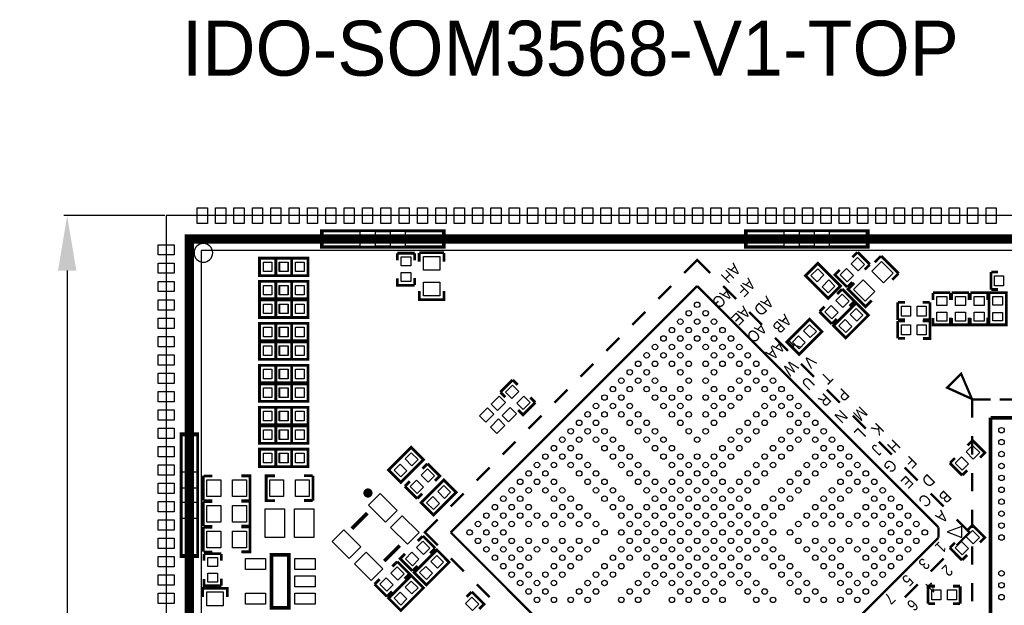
# Model space of a CAD drawing. Extents: x -7 to 161, y -5 to 58.
# Tile 4 of 13: x -7 to 46, y 26 to 58. Entities that reach past the tile are written whole.
import ezdxf

# ---------------------------------------------------------------- set-up
doc = ezdxf.new("R2010")
doc.units = 0
doc.header["$MEASUREMENT"] = 0
doc.layers.get('0').update_dxf_attribs({"linetype": 'CONTINUOUS'})
doc.layers.get('Defpoints').update_dxf_attribs({"linetype": 'CONTINUOUS'})
for name, color, linetype in [('BG_OUTLINE', 6, 'CONTINUOUS'), ('BG_SILKSCREEN_TOP', 7, 'CONTINUOUS'), ('PG_SILKSCREEN_TOP', 7, 'CONTINUOUS'), ('PIN_TOP', 3, 'CONTINUOUS')]:
    doc.layers.add(name, color=color, linetype=linetype)
doc.dimstyles.get("Standard").update_dxf_attribs({"dimtxt": 0.18, "dimasz": 0.18, "dimexe": 0.18, "dimexo": 0.0625, "dimgap": 0.09, "dimtad": 0, "dimtih": 1, "dimtoh": 1, "dimdec": 4, "dimzin": 0, "dimdsep": 46, "dimtxsty": 'STANDARD', "dimcen": 0.09, "dimadec": 0, "dimazin": 0, "dimtfac": 1, "dimtdec": 4, "dimtofl": 0, "dimtmove": 0, "dimatfit": 3, "dimfxl": 1, "dimtolj": 1, "dimtzin": 0, "dimarcsym": 0})

# ---------------------------------------------------------------- blocks, each defined once
blk = doc.blocks.new('*D8')
at = {"color": 0, "linetype": 'Continuous', "lineweight": -2, "transparency": 16777216}
for p, q in [((0.445, 47.244), (-5.065, 47.244)), ((-4.885, 44.244), (-4.885, 24.466)), ((-4.885, 3.508), (-4.885, 23.286)), ((0.445, 0.508), (-5.065, 0.508))]:
    blk.add_line(p, q, dxfattribs=at)
at = {"color": 0, "linetype": 'Continuous', "transparency": 16777216}
for points in [[(-5.385, 44.244), (-4.385, 44.244), (-4.885, 47.244)], [(-5.385, 3.508), (-4.385, 3.508), (-4.885, 0.508)]]:
    blk.add_solid(points, dxfattribs=at)
at = {"layer": 'Defpoints', "color": 0, "linetype": 'Continuous', "transparency": 16777216}
for p in [(0.508, 47.244), (-4.885, 0.508), (0.508, 0.508)]:
    blk.add_point(p, dxfattribs=at)
at = {"color": 0, "linetype": 'Continuous', "transparency": 16777216, "insert": (-4.885, 23.876), "char_height": 1, "attachment_point": 5}
blk.add_mtext('\\A1;46.7mm', dxfattribs=at)

msp = doc.modelspace()

# ---------------------------------------------------------------- linework, layer by layer
at = {"layer": 'BG_OUTLINE'}
msp.add_lwpolyline([(0.508, 0.508), (61.468, 0.508), (61.468, 47.244), (0.508, 47.244), (0.508, 0.508)], dxfattribs=at)
msp.add_lwpolyline([(3.048, 45.212, 1), (2.032, 45.212, 1), (3.048, 45.212)], format="xyb", dxfattribs=at)
at = {"layer": 'BG_SILKSCREEN_TOP', "const_width": 0.508}
msp.add_lwpolyline([(1.778, 1.778), (60.198, 1.778), (60.198, 45.974), (1.778, 45.974), (1.778, 1.778)], dxfattribs=at)
at = {"layer": 'BG_SILKSCREEN_TOP'}
msp.add_lwpolyline([(2.413, 2.413), (59.563, 2.413), (59.563, 45.339), (2.413, 45.339), (2.413, 2.413)], dxfattribs=at)
at = {"layer": 'PG_SILKSCREEN_TOP'}
for points, const_width in [([(8.96899, 46.42409), (15.66901, 46.42409), (15.66901, 45.52391), (8.96899, 45.52391), (8.96899, 46.42409)], 0.15011), ([(32.08299, 46.42409), (38.78301, 46.42409), (38.78301, 45.52391), (32.08299, 45.52391), (32.08299, 46.42409)], 0.15011), ([(14.06398, 45.19803), (13.11402, 45.19803)], 0.15011), ([(13.11554, 44.8089), (13.11554, 45.18406)], 0.15011), ([(14.0655, 44.80916), (14.0655, 45.18431)], 0.15011), ([(14.3063, 45.20209), (14.3063, 44.72711)], 0.15011), ([(14.31112, 45.21708), (15.66088, 45.21708)], 0.15011), ([(15.65631, 44.72711), (15.65631, 45.20209)], 0.15011), ([(37.93109, 44.97603), (38.19627, 45.24121)], 0.15011), ([(38.87673, 44.58056), (38.20516, 45.25213)], 0.15011), ([(39.47566, 45.0342), (39.13962, 44.69841)], 0.15011), ([(39.48963, 45.04131), (40.44391, 44.08703)], 0.15011), ([(7.2771, 43.97502), (5.60197, 43.97502), (5.60197, 44.92498), (7.35203, 44.92498), (7.35203, 43.97502), (7.2771, 43.97502)], 0.15011), ([(6.5659, 44.92498), (8.24103, 44.92498), (8.24103, 43.97502), (6.49097, 43.97502), (6.49097, 44.92498), (6.5659, 44.92498)], 0.15011), ([(28.75686, 44.11421), (29.464, 44.82135), (30.17114, 44.11421)], 0.127), ([(36.55187, 42.7863), (35.36747, 43.97096), (36.03904, 44.64253), (37.27653, 43.40504), (36.60496, 42.73347), (36.55187, 42.7863)], 0.15011), ([(38.60292, 44.30446), (38.8681, 44.56963)], 0.15011), ([(37.63924, 43.34307), (36.96767, 44.01464), (37.23259, 44.27982)], 0.15011), ([(40.09441, 43.74388), (40.4302, 44.07967)], 0.15011), ([(45.47997, 44.16298), (45.47997, 43.21302)], 0.15011), ([(45.86884, 44.1645), (45.49369, 44.1645)], 0.15011), ([(7.2771, 42.70502), (5.60197, 42.70502), (5.60197, 43.65498), (7.35203, 43.65498), (7.35203, 42.70502), (7.2771, 42.70502)], 0.15011), ([(6.5659, 43.65498), (8.24103, 43.65498), (8.24103, 42.70502), (6.49097, 42.70502), (6.49097, 43.65498), (6.5659, 43.65498)], 0.15011), ([(14.06398, 43.44797), (13.11402, 43.44797), (13.11402, 43.82287)], 0.15011), ([(14.0655, 43.4594), (14.0655, 43.83405)], 0.15011), ([(37.64839, 43.34993), (37.91331, 43.61485)], 0.15011), ([(38.02228, 43.57395), (37.68649, 43.23817), (38.64077, 42.28389), (38.97655, 42.61968)], 0.15011), ([(14.31112, 43.1419), (14.31112, 42.66692), (15.66088, 42.66692), (15.66088, 43.1419)], 0.15011), ([(16.02892, 29.972), (29.464, 43.40708)], 0.127), ([(28.04973, 43.40708), (27.34259, 42.70019)], 0.127), ([(29.464, 43.40708), (42.61282, 30.25851)], 0.127), ([(30.87827, 43.40708), (31.58541, 42.70019)], 0.127), ([(37.35781, 43.23867), (37.09289, 42.97375)], 0.15011), ([(37.36696, 43.24553), (38.03853, 42.57396), (37.77361, 42.30878)], 0.15011), ([(43.27398, 43.03903), (42.32402, 43.03903)], 0.15011), ([(42.32554, 42.65016), (42.32554, 43.02506)], 0.15011), ([(43.2755, 42.65016), (43.2755, 43.02506)], 0.15011), ([(44.28998, 43.03903), (43.34002, 43.03903)], 0.15011), ([(43.34154, 42.65016), (43.34154, 43.02506)], 0.15011), ([(44.2915, 42.65016), (44.2915, 43.02506)], 0.15011), ([(45.30598, 43.03903), (44.35602, 43.03903)], 0.15011), ([(44.35754, 42.65016), (44.35754, 43.02506)], 0.15011), ([(45.3075, 42.65016), (45.3075, 43.02506)], 0.15011), ([(45.37202, 41.3639), (45.37202, 43.03903), (46.32198, 43.03903), (46.32198, 41.28897), (45.37202, 41.28897), (45.37202, 41.3639)], 0.15011), ([(45.8691, 43.21454), (45.49394, 43.21454)], 0.15011), ([(7.2771, 41.68902), (5.60197, 41.68902), (5.60197, 42.63898), (7.35203, 42.63898), (7.35203, 41.68902), (7.2771, 41.68902)], 0.15011), ([(6.5659, 42.63898), (8.24103, 42.63898), (8.24103, 41.68902), (6.49097, 41.68902), (6.49097, 42.63898), (6.5659, 42.63898)], 0.15011), ([(38.7477, 41.75887), (37.56304, 40.57447), (36.89147, 41.24604), (38.12896, 42.48353), (38.80053, 41.81196), (38.7477, 41.75887)], 0.15011), ([(40.39997, 42.51198), (40.39997, 41.56202)], 0.15011), ([(40.78884, 42.5135), (40.41394, 42.5135)], 0.15011), ([(42.13885, 42.5135), (41.76395, 42.5135)], 0.15011), ([(42.15003, 42.51198), (42.15003, 41.56202), (41.77513, 41.56202)], 0.15011), ([(26.63546, 41.99306), (25.92857, 41.28592)], 0.127), ([(32.29254, 41.99306), (32.99943, 41.28592)], 0.127), ([(36.12947, 42.00804), (36.80104, 41.33647)], 0.15011), ([(36.40328, 42.28414), (36.1381, 42.01897)], 0.15011), ([(7.2771, 40.41902), (5.60197, 40.41902), (5.60197, 41.36898), (7.35203, 41.36898), (7.35203, 40.41902), (7.2771, 40.41902)], 0.15011), ([(6.5659, 41.36898), (8.24103, 41.36898), (8.24103, 40.41902), (6.49097, 40.41902), (6.49097, 41.36898), (6.5659, 41.36898)], 0.15011), ([(34.4043, 40.41013), (35.58896, 41.59453), (36.26053, 40.92296), (35.02304, 39.68547), (34.35147, 40.35704), (34.4043, 40.41013)], 0.15011), ([(37.07511, 41.61257), (36.80993, 41.34739)], 0.15011), ([(40.39997, 41.49598), (40.39997, 40.54602)], 0.15011), ([(40.78884, 41.56354), (40.41394, 41.56354)], 0.15011), ([(40.78884, 41.4975), (40.41394, 41.4975)], 0.15011), ([(42.13885, 41.4975), (41.76395, 41.4975)], 0.15011), ([(42.15003, 41.49598), (42.15003, 40.54602), (41.77513, 40.54602)], 0.15011), ([(43.27398, 41.28897), (42.32402, 41.28897), (42.32402, 41.66387)], 0.15011), ([(43.2755, 41.30015), (43.2755, 41.67505)], 0.15011), ([(44.28998, 41.28897), (43.34002, 41.28897), (43.34002, 41.66387)], 0.15011), ([(44.2915, 41.30015), (44.2915, 41.67505)], 0.15011), ([(45.30598, 41.28897), (44.35602, 41.28897), (44.35602, 41.66387)], 0.15011), ([(45.3075, 41.30015), (45.3075, 41.67505)], 0.15011), ([(7.2771, 39.40302), (5.60197, 39.40302), (5.60197, 40.35298), (7.35203, 40.35298), (7.35203, 39.40302), (7.2771, 39.40302)], 0.15011), ([(6.5659, 40.35298), (8.24103, 40.35298), (8.24103, 39.40302), (6.49097, 39.40302), (6.49097, 40.35298), (6.5659, 40.35298)], 0.15011), ([(25.22144, 40.57879), (24.5143, 39.87165)], 0.127), ([(33.70656, 40.57879), (34.4137, 39.87165)], 0.127), ([(40.78884, 40.54754), (40.41394, 40.54754)], 0.15011), ([(23.80717, 39.16451), (23.10003, 38.45738)], 0.127), ([(35.12083, 39.16451), (35.82797, 38.45738)], 0.127), ([(7.2771, 38.13302), (5.60197, 38.13302), (5.60197, 39.08298), (7.35203, 39.08298), (7.35203, 38.13302), (7.2771, 38.13302)], 0.15011), ([(6.5659, 39.08298), (8.24103, 39.08298), (8.24103, 38.13302), (6.49097, 38.13302), (6.49097, 39.08298), (6.5659, 39.08298)], 0.15011), ([(44.45559, 37.22065), (43.85158, 38.62654), (43.08958, 37.86454), (44.48658, 37.22954)], 0.127), ([(7.2771, 37.11702), (5.60197, 37.11702), (5.60197, 38.06698), (7.35203, 38.06698), (7.35203, 37.11702), (7.2771, 37.11702)], 0.15011), ([(6.5659, 38.06698), (8.24103, 38.06698), (8.24103, 37.11702), (6.49097, 37.11702), (6.49097, 38.06698), (6.5659, 38.06698)], 0.15011), ([(19.40204, 38.29253), (18.73047, 37.62096)], 0.15011), ([(19.67814, 38.01872), (19.41297, 38.2839)], 0.15011), ([(19.00657, 37.34689), (18.74139, 37.61207)], 0.15011), ([(22.39289, 37.75024), (21.68576, 37.04311)], 0.127), ([(36.53511, 37.75024), (37.24224, 37.04311)], 0.127), ([(20.63953, 37.05504), (19.96796, 36.38347), (19.70278, 36.64839)], 0.15011), ([(20.63267, 37.06419), (20.36775, 37.32911)], 0.15011), ([(45.45559, 37.22065), (44.45559, 37.22065), (44.45559, 36.22065)], 0.127), ([(45.95546, 37.22065), (46.95546, 37.22065)], 0.127), ([(7.2771, 35.84702), (5.60197, 35.84702), (5.60197, 36.79698), (7.35203, 36.79698), (7.35203, 35.84702), (7.2771, 35.84702)], 0.15011), ([(6.5659, 36.79698), (8.24103, 36.79698), (8.24103, 35.84702), (6.49097, 35.84702), (6.49097, 36.79698), (6.5659, 36.79698)], 0.15011), ([(20.97862, 36.33597), (20.27149, 35.62883)], 0.127), ([(37.94938, 36.33597), (38.65651, 35.62883)], 0.127), ([(45.45559, 21.22043), (45.45559, 36.22065)], 0.1999), ([(45.45559, 36.22065), (55.45557, 36.22065)], 0.1999), ([(7.2771, 34.83102), (5.60197, 34.83102), (5.60197, 35.78098), (7.35203, 35.78098), (7.35203, 34.83102), (7.2771, 34.83102)], 0.15011), ([(6.5659, 35.78098), (8.24103, 35.78098), (8.24103, 34.83102), (6.49097, 34.83102), (6.49097, 35.78098), (6.5659, 35.78098)], 0.15011), ([(2.22809, 35.35401), (2.22809, 28.65399), (1.32791, 28.65399), (1.32791, 35.35401), (2.22809, 35.35401)], 0.15011), ([(19.56435, 34.9217), (18.85721, 34.21456)], 0.127), ([(39.36365, 34.9217), (40.07079, 34.21456)], 0.127), ([(44.46981, 34.98367), (44.20489, 34.71875)], 0.15011), ([(44.45559, 34.22066), (44.45559, 35.22066)], 0.127), ([(44.47896, 34.99053), (45.15053, 34.31896), (44.88561, 34.05378)], 0.15011), ([(7.2771, 33.56102), (5.60197, 33.56102), (5.60197, 34.51098), (7.35203, 34.51098), (7.35203, 33.56102), (7.2771, 33.56102)], 0.15011), ([(6.5659, 34.51098), (8.24103, 34.51098), (8.24103, 33.56102), (6.49097, 33.56102), (6.49097, 34.51098), (6.5659, 34.51098)], 0.15011), ([(12.6873, 33.42513), (13.87196, 34.60953), (14.54353, 33.93796), (13.30604, 32.70047), (12.63447, 33.37204), (12.6873, 33.42513)], 0.15011), ([(43.24147, 33.75304), (43.91304, 33.08147)], 0.15011), ([(43.51528, 34.02914), (43.2501, 33.76397)], 0.15011), ([(14.75181, 33.71367), (14.48689, 33.44875)], 0.15011), ([(14.76096, 33.72053), (15.43253, 33.04896), (15.16761, 32.78378)], 0.15011), ([(18.15008, 33.50743), (17.44294, 32.80054)], 0.127), ([(40.77792, 33.50743), (41.48506, 32.80054)], 0.127), ([(44.18711, 33.35757), (43.92193, 33.09239)], 0.15011), ([(44.45559, 32.22066), (44.45559, 33.22066)], 0.127), ([(2.53492, 31.71012), (2.53492, 33.05988)], 0.15011), ([(3.02489, 33.05531), (2.54991, 33.05531)], 0.15011), ([(4.6101, 31.71012), (5.08508, 31.71012), (5.08508, 33.05988), (4.6101, 33.05988)], 0.15011), ([(6.4389, 33.05988), (5.96392, 33.05988), (5.96392, 31.71012), (6.4389, 31.71012)], 0.15011), ([(8.49909, 33.0647), (8.02411, 33.0647)], 0.15011), ([(8.51408, 33.05988), (8.51408, 31.71012)], 0.15011), ([(13.79728, 32.75914), (13.5321, 32.49397)], 0.15011), ([(16.2687, 32.10687), (15.08404, 30.92247), (14.41247, 31.59404), (15.64996, 32.83153), (16.32153, 32.15996), (16.2687, 32.10687)], 0.15011), ([(13.52347, 32.48304), (14.19504, 31.81147)], 0.15011), ([(2.53492, 30.31312), (2.53492, 31.66288)], 0.15011), ([(2.54991, 31.7053), (3.02489, 31.7053)], 0.15011), ([(3.02489, 31.65831), (2.54991, 31.65831)], 0.15011), ([(4.6101, 30.31312), (5.08508, 30.31312), (5.08508, 31.66288), (4.6101, 31.66288)], 0.15011), ([(8.02411, 31.71469), (8.49909, 31.71469)], 0.15011), ([(14.46911, 32.08757), (14.20393, 31.82239)], 0.15011), ([(16.73581, 32.09341), (16.02892, 31.38627)], 0.127), ([(42.19219, 32.09341), (42.89908, 31.38627)], 0.127), ([(44.45559, 30.22067), (44.45559, 31.22066)], 0.127), ([(10.6299, 30.17749), (11.47851, 31.0261)], 0.1999), ([(15.32179, 29.26486), (14.61465, 29.972), (15.32179, 30.67914)], 0.127), ([(43.60621, 29.26486), (44.31335, 29.972), (43.60621, 30.67914)], 0.127), ([(2.53492, 28.91612), (2.53492, 30.26588)], 0.15011), ([(2.54991, 30.3083), (3.02489, 30.3083)], 0.15011), ([(3.02489, 30.26131), (2.54991, 30.26131)], 0.15011), ([(4.6101, 28.91612), (5.08508, 28.91612), (5.08508, 30.26588), (4.6101, 30.26588)], 0.15011), ([(42.61282, 29.68549), (42.61282, 30.25851)], 0.127), ([(44.46448, 30.36291), (44.19956, 30.09798)], 0.15011), ([(44.47362, 30.36976), (45.1452, 29.69819), (44.88028, 29.43301)], 0.15011), ([(14.23289, 29.50743), (14.49807, 29.77261)], 0.15011), ([(15.17853, 29.11196), (14.50696, 29.78353)], 0.15011), ([(29.464, 16.53692), (16.02892, 29.972)], 0.127), ([(42.61282, 29.68549), (29.464, 16.53692)], 0.127), ([(12.39749, 28.4099), (13.2461, 29.25851)], 0.1999), ([(14.0843, 27.83713), (15.26896, 29.02153), (15.94053, 28.34996), (14.70304, 27.11247), (14.03147, 27.78404), (14.0843, 27.83713)], 0.15011), ([(14.90472, 28.83586), (15.1699, 29.10103)], 0.15011), ([(43.23613, 29.13228), (43.90771, 28.4607)], 0.15011), ([(43.50995, 29.40837), (43.24477, 29.1432)], 0.15011), ([(44.45559, 28.22042), (44.45559, 29.22067)], 0.127), ([(2.54991, 28.9113), (3.02489, 28.9113)], 0.15011), ([(3.52298, 28.81503), (2.57302, 28.81503)], 0.15011), ([(2.57454, 28.42616), (2.57454, 28.80106)], 0.15011), ([(3.5245, 28.42616), (3.5245, 28.80106)], 0.15011), ([(7.20598, 28.75509), (7.20598, 25.85491), (6.25602, 25.85491), (6.25602, 28.75509), (7.20598, 28.75509)], 0.1999), ([(13.10081, 28.37967), (12.83589, 28.11475)], 0.15011), ([(13.10996, 28.38653), (13.78153, 27.71496), (13.51661, 27.44978)], 0.15011), ([(13.94104, 27.87447), (13.26947, 28.54604), (13.53439, 28.81122)], 0.15011), ([(16.02892, 28.55773), (16.73581, 27.85059)], 0.127), ([(42.89908, 28.55773), (42.19219, 27.85059)], 0.127), ([(44.18178, 28.7368), (43.9166, 28.47162)], 0.15011), ([(13.95019, 27.88133), (14.21511, 28.14625)], 0.15011), ([(3.52298, 27.06497), (2.57302, 27.06497), (2.57302, 27.43987)], 0.15011), ([(3.5245, 27.07615), (3.5245, 27.45105)], 0.15011), ([(12.14628, 27.42514), (11.8811, 27.15997)], 0.15011), ([(12.6873, 26.44013), (13.87196, 27.62453), (14.54353, 26.95296), (13.30604, 25.71547), (12.63447, 26.38704), (12.6873, 26.44013)], 0.15011), ([(3.84988, 26.4541), (3.84988, 26.92908), (2.50012, 26.92908), (2.50012, 26.4541)], 0.15011), ([(11.87247, 27.14904), (12.54404, 26.47747)], 0.15011), ([(17.44294, 27.14346), (18.15008, 26.43657)], 0.127), ([(41.48506, 27.14346), (40.77792, 26.43657)], 0.127), ([(42.05097, 26.09342), (42.05097, 27.04338), (42.42587, 27.04338)], 0.15011), ([(43.41216, 27.04186), (43.78706, 27.04186)], 0.15011), ([(43.80103, 26.09342), (43.80103, 27.04338)], 0.15011), ([(44.45559, 26.22042), (44.45559, 27.22042)], 0.127), ([(12.81811, 26.75357), (12.55293, 26.48839)], 0.15011), ([(17.16481, 26.72867), (16.89989, 26.46375)], 0.15011), ([(17.17396, 26.73553), (17.84553, 26.06396), (17.58061, 25.79878)], 0.15011), ([(42.06215, 26.0919), (42.43705, 26.0919)], 0.15011), ([(43.41216, 26.0919), (43.78706, 26.0919)], 0.15011)]:
    msp.add_lwpolyline(points, dxfattribs=dict(at, const_width=const_width))
at = {"layer": 'PG_SILKSCREEN_TOP', "const_width": 0.24994}
msp.add_lwpolyline([(11.63853, 32.12211, 1.000425), (11.38885, 32.12211, 0.999575), (11.63853, 32.12211)], format="xyb", dxfattribs=at)
at = {"layer": 'PG_SILKSCREEN_TOP'}
msp.add_lwpolyline([(43.89298, 29.70124), (43.89298, 30.30118), (43.09288, 30.00121)], close=True, dxfattribs=at)
at = {"layer": 'PIN_TOP'}
for points in [[(2.7686, 47.67504), (2.7686, 46.81296), (2.2098, 46.81296), (2.2098, 47.67504)], [(3.7686, 47.67504), (3.7686, 46.81296), (3.2098, 46.81296), (3.2098, 47.67504)], [(4.7686, 47.67504), (4.7686, 46.81296), (4.2098, 46.81296), (4.2098, 47.67504)], [(5.76859, 47.67504), (5.76859, 46.81296), (5.20979, 46.81296), (5.20979, 47.67504)], [(6.76859, 47.67504), (6.76859, 46.81296), (6.20979, 46.81296), (6.20979, 47.67504)], [(7.76859, 47.67504), (7.76859, 46.81296), (7.20979, 46.81296), (7.20979, 47.67504)], [(8.76859, 47.67504), (8.76859, 46.81296), (8.20979, 46.81296), (8.20979, 47.67504)], [(9.76859, 47.67504), (9.76859, 46.81296), (9.20979, 46.81296), (9.20979, 47.67504)], [(10.76858, 47.67504), (10.76858, 46.81296), (10.20978, 46.81296), (10.20978, 47.67504)], [(11.76858, 47.67504), (11.76858, 46.81296), (11.20978, 46.81296), (11.20978, 47.67504)], [(12.76858, 47.67504), (12.76858, 46.81296), (12.20978, 46.81296), (12.20978, 47.67504)], [(13.76858, 47.67504), (13.76858, 46.81296), (13.20978, 46.81296), (13.20978, 47.67504)], [(14.76858, 47.67504), (14.76858, 46.81296), (14.20978, 46.81296), (14.20978, 47.67504)], [(15.76857, 47.67504), (15.76857, 46.81296), (15.20977, 46.81296), (15.20977, 47.67504)], [(16.76857, 47.67504), (16.76857, 46.81296), (16.20977, 46.81296), (16.20977, 47.67504)], [(17.76857, 47.67504), (17.76857, 46.81296), (17.20977, 46.81296), (17.20977, 47.67504)], [(18.76857, 47.67504), (18.76857, 46.81296), (18.20977, 46.81296), (18.20977, 47.67504)], [(19.76857, 47.67504), (19.76857, 46.81296), (19.20977, 46.81296), (19.20977, 47.67504)], [(20.76856, 47.67504), (20.76856, 46.81296), (20.20976, 46.81296), (20.20976, 47.67504)], [(21.76856, 47.67504), (21.76856, 46.81296), (21.20976, 46.81296), (21.20976, 47.67504)], [(22.76856, 47.67504), (22.76856, 46.81296), (22.20976, 46.81296), (22.20976, 47.67504)], [(23.76856, 47.67504), (23.76856, 46.81296), (23.20976, 46.81296), (23.20976, 47.67504)], [(24.76856, 47.67504), (24.76856, 46.81296), (24.20976, 46.81296), (24.20976, 47.67504)], [(25.76855, 47.67504), (25.76855, 46.81296), (25.20975, 46.81296), (25.20975, 47.67504)], [(26.76855, 47.67504), (26.76855, 46.81296), (26.20975, 46.81296), (26.20975, 47.67504)], [(27.76855, 47.67504), (27.76855, 46.81296), (27.20975, 46.81296), (27.20975, 47.67504)], [(28.76855, 47.67504), (28.76855, 46.81296), (28.20975, 46.81296), (28.20975, 47.67504)], [(29.76855, 47.67504), (29.76855, 46.81296), (29.20975, 46.81296), (29.20975, 47.67504)], [(30.76854, 47.67504), (30.76854, 46.81296), (30.20974, 46.81296), (30.20974, 47.67504)], [(31.76854, 47.67504), (31.76854, 46.81296), (31.20974, 46.81296), (31.20974, 47.67504)], [(32.76854, 47.67504), (32.76854, 46.81296), (32.20974, 46.81296), (32.20974, 47.67504)], [(33.76854, 47.67504), (33.76854, 46.81296), (33.20974, 46.81296), (33.20974, 47.67504)], [(34.76854, 47.67504), (34.76854, 46.81296), (34.20974, 46.81296), (34.20974, 47.67504)], [(35.76853, 47.67504), (35.76853, 46.81296), (35.20973, 46.81296), (35.20973, 47.67504)], [(36.76853, 47.67504), (36.76853, 46.81296), (36.20973, 46.81296), (36.20973, 47.67504)], [(37.76853, 47.67504), (37.76853, 46.81296), (37.20973, 46.81296), (37.20973, 47.67504)], [(38.76853, 47.67504), (38.76853, 46.81296), (38.20973, 46.81296), (38.20973, 47.67504)], [(39.76853, 47.67504), (39.76853, 46.81296), (39.20973, 46.81296), (39.20973, 47.67504)], [(40.76852, 47.67504), (40.76852, 46.81296), (40.20972, 46.81296), (40.20972, 47.67504)], [(41.76852, 47.67504), (41.76852, 46.81296), (41.20972, 46.81296), (41.20972, 47.67504)], [(42.76852, 47.67504), (42.76852, 46.81296), (42.20972, 46.81296), (42.20972, 47.67504)], [(43.76852, 47.67504), (43.76852, 46.81296), (43.20972, 46.81296), (43.20972, 47.67504)], [(44.76852, 47.67504), (44.76852, 46.81296), (44.20972, 46.81296), (44.20972, 47.67504)], [(45.76851, 47.67504), (45.76851, 46.81296), (45.20971, 46.81296), (45.20971, 47.67504)], [(11.06907, 45.57395), (9.06907, 45.57395), (9.06907, 46.37405), (11.06907, 46.37405)], [(11.91895, 45.57395), (11.91895, 46.37405), (12.71905, 46.37405), (12.71905, 45.57395)], [(15.56893, 45.57395), (13.56893, 45.57395), (13.56893, 46.37405), (15.56893, 46.37405)], [(34.18307, 45.57395), (32.18307, 45.57395), (32.18307, 46.37405), (34.18307, 46.37405)], [(35.03295, 45.57395), (35.03295, 46.37405), (35.83305, 46.37405), (35.83305, 45.57395)], [(38.68293, 45.57395), (36.68293, 45.57395), (36.68293, 46.37405), (38.68293, 46.37405)], [(0.07696, 45.6565), (0.93904, 45.6565), (0.93904, 45.0977), (0.07696, 45.0977)], [(0.07696, 44.6565), (0.93904, 44.6565), (0.93904, 44.0977), (0.07696, 44.0977)], [(5.81203, 44.70997), (6.28193, 44.70997), (6.28193, 44.19003), (5.81203, 44.19003)], [(6.67207, 44.70997), (7.14197, 44.70997), (7.14197, 44.19003), (6.67207, 44.19003)], [(7.17093, 44.19003), (6.70103, 44.19003), (6.70103, 44.70997), (7.17093, 44.70997)], [(8.03097, 44.19003), (7.56107, 44.19003), (7.56107, 44.70997), (8.03097, 44.70997)], [(13.859, 44.998), (13.859, 44.50804), (13.319, 44.50804), (13.319, 44.998)], [(15.43596, 45.01705), (15.43596, 44.26699), (14.53604, 44.26699), (14.53604, 45.01705)], [(38.59039, 44.58395), (38.24393, 44.23749), (37.86209, 44.61933), (38.20855, 44.96579)], [(40.1436, 44.10466), (39.61323, 43.57429), (38.97689, 44.21063), (39.50726, 44.741)], [(13.859, 44.13796), (13.859, 43.648), (13.319, 43.648), (13.319, 44.13796)], [(36.03565, 44.342), (36.36792, 44.00973), (36.00027, 43.64208), (35.668, 43.97435)], [(37.98231, 43.97587), (37.63585, 43.62941), (37.25401, 44.01125), (37.60047, 44.35771)], [(0.07696, 43.6565), (0.93904, 43.6565), (0.93904, 43.0977), (0.07696, 43.0977)], [(15.43596, 43.61701), (15.43596, 42.86695), (14.53604, 42.86695), (14.53604, 43.61701)], [(36.64373, 43.73392), (36.976, 43.40165), (36.60835, 43.034), (36.27608, 43.36627)], [(39.15351, 43.11457), (38.62314, 42.5842), (37.9868, 43.22054), (38.51717, 43.75091)], [(45.67999, 43.958), (46.16996, 43.958), (46.16996, 43.418), (45.67999, 43.418)], [(5.81203, 43.43997), (6.28193, 43.43997), (6.28193, 42.92003), (5.81203, 42.92003)], [(6.67207, 43.43997), (7.14197, 43.43997), (7.14197, 42.92003), (6.67207, 42.92003)], [(7.17093, 42.92003), (6.70103, 42.92003), (6.70103, 43.43997), (7.17093, 43.43997)], [(8.03097, 42.92003), (7.56107, 42.92003), (7.56107, 43.43997), (8.03097, 43.43997)], [(37.02389, 42.61273), (37.37035, 42.95919), (37.75219, 42.57735), (37.40573, 42.23089)], [(0.07696, 42.65651), (0.93904, 42.65651), (0.93904, 42.09771), (0.07696, 42.09771)], [(5.81203, 42.42397), (6.28193, 42.42397), (6.28193, 41.90403), (5.81203, 41.90403)], [(6.67207, 42.42397), (7.14197, 42.42397), (7.14197, 41.90403), (6.67207, 41.90403)], [(7.17093, 41.90403), (6.70103, 41.90403), (6.70103, 42.42397), (7.17093, 42.42397)], [(8.03097, 41.90403), (7.56107, 41.90403), (7.56107, 42.42397), (8.03097, 42.42397)], [(43.069, 42.83901), (43.069, 42.34904), (42.529, 42.34904), (42.529, 42.83901)], [(44.085, 42.83901), (44.085, 42.34904), (43.545, 42.34904), (43.545, 42.83901)], [(45.101, 42.83901), (45.101, 42.34904), (44.561, 42.34904), (44.561, 42.83901)], [(46.10697, 42.82897), (46.10697, 42.35907), (45.58703, 42.35907), (45.58703, 42.82897)], [(36.41581, 42.00465), (36.76227, 42.35111), (37.14411, 41.96927), (36.79765, 41.62281)], [(37.80008, 41.85073), (38.13235, 42.183), (38.5, 41.81535), (38.16773, 41.48308)], [(40.59999, 42.307), (41.08996, 42.307), (41.08996, 41.767), (40.59999, 41.767)], [(41.46004, 42.307), (41.95, 42.307), (41.95, 41.767), (41.46004, 41.767)], [(43.069, 41.97896), (43.069, 41.489), (42.529, 41.489), (42.529, 41.97896)], [(44.085, 41.97896), (44.085, 41.489), (43.545, 41.489), (43.545, 41.97896)], [(45.101, 41.97896), (45.101, 41.489), (44.561, 41.489), (44.561, 41.97896)], [(46.10697, 41.96893), (46.10697, 41.49903), (45.58703, 41.49903), (45.58703, 41.96893)], [(0.07696, 41.65651), (0.93904, 41.65651), (0.93904, 41.09771), (0.07696, 41.09771)], [(37.192, 41.24265), (37.52427, 41.57492), (37.89192, 41.20727), (37.55965, 40.875)], [(5.81203, 41.15397), (6.28193, 41.15397), (6.28193, 40.63403), (5.81203, 40.63403)], [(6.67207, 41.15397), (7.14197, 41.15397), (7.14197, 40.63403), (6.67207, 40.63403)], [(7.17093, 40.63403), (6.70103, 40.63403), (6.70103, 41.15397), (7.17093, 41.15397)], [(8.03097, 40.63403), (7.56107, 40.63403), (7.56107, 41.15397), (8.03097, 41.15397)], [(35.96, 40.92635), (35.62773, 40.59408), (35.26008, 40.96173), (35.59235, 41.294)], [(40.59999, 41.291), (41.08996, 41.291), (41.08996, 40.751), (40.59999, 40.751)], [(41.46004, 41.291), (41.95, 41.291), (41.95, 40.751), (41.46004, 40.751)], [(0.07696, 40.65651), (0.93904, 40.65651), (0.93904, 40.09771), (0.07696, 40.09771)], [(35.35192, 40.31827), (35.01965, 39.986), (34.652, 40.35365), (34.98427, 40.68592)], [(5.81203, 40.13797), (6.28193, 40.13797), (6.28193, 39.61803), (5.81203, 39.61803)], [(6.67207, 40.13797), (7.14197, 40.13797), (7.14197, 39.61803), (6.67207, 39.61803)], [(7.17093, 39.61803), (6.70103, 39.61803), (6.70103, 40.13797), (7.17093, 40.13797)], [(8.03097, 39.61803), (7.56107, 39.61803), (7.56107, 40.13797), (8.03097, 40.13797)], [(0.07696, 39.65651), (0.93904, 39.65651), (0.93904, 39.09771), (0.07696, 39.09771)], [(0.07696, 38.65651), (0.93904, 38.65651), (0.93904, 38.09771), (0.07696, 38.09771)], [(5.81203, 38.86797), (6.28193, 38.86797), (6.28193, 38.34803), (5.81203, 38.34803)], [(6.67207, 38.86797), (7.14197, 38.86797), (7.14197, 38.34803), (6.67207, 38.34803)], [(7.17093, 38.34803), (6.70103, 38.34803), (6.70103, 38.86797), (7.17093, 38.86797)], [(8.03097, 38.34803), (7.56107, 38.34803), (7.56107, 38.86797), (8.03097, 38.86797)], [(0.07696, 37.65652), (0.93904, 37.65652), (0.93904, 37.09772), (0.07696, 37.09772)], [(5.81203, 37.85197), (6.28193, 37.85197), (6.28193, 37.33203), (5.81203, 37.33203)], [(6.67207, 37.85197), (7.14197, 37.85197), (7.14197, 37.33203), (6.67207, 37.33203)], [(7.17093, 37.33203), (6.70103, 37.33203), (6.70103, 37.85197), (7.17093, 37.85197)], [(8.03097, 37.33203), (7.56107, 37.33203), (7.56107, 37.85197), (8.03097, 37.85197)], [(19.39865, 38.00619), (19.74511, 37.65973), (19.36327, 37.27789), (19.01681, 37.62435)], [(18.66494, 37.39948), (19.0114, 37.05302), (18.57298, 36.6146), (18.22652, 36.96106)], [(20.00673, 37.39811), (20.35319, 37.05165), (19.97135, 36.66981), (19.62489, 37.01627)], [(0.07696, 36.65652), (0.93904, 36.65652), (0.93904, 36.09772), (0.07696, 36.09772)], [(5.81203, 36.58197), (6.28193, 36.58197), (6.28193, 36.06203), (5.81203, 36.06203)], [(6.67207, 36.58197), (7.14197, 36.58197), (7.14197, 36.06203), (6.67207, 36.06203)], [(7.17093, 36.06203), (6.70103, 36.06203), (6.70103, 36.58197), (7.17093, 36.58197)], [(8.03097, 36.06203), (7.56107, 36.06203), (7.56107, 36.58197), (8.03097, 36.58197)], [(18.02994, 36.76447), (18.3764, 36.41802), (17.93798, 35.9796), (17.59153, 36.32606)], [(19.27302, 36.7914), (19.61948, 36.44494), (19.18106, 36.00653), (18.8346, 36.35298)], [(18.63802, 36.1564), (18.98447, 35.80994), (18.54606, 35.37152), (18.1996, 35.71798)], [(0.07696, 35.65652), (0.93904, 35.65652), (0.93904, 35.09772), (0.07696, 35.09772)], [(5.81203, 35.56597), (6.28193, 35.56597), (6.28193, 35.04603), (5.81203, 35.04603)], [(6.67207, 35.56597), (7.14197, 35.56597), (7.14197, 35.04603), (6.67207, 35.04603)], [(7.17093, 35.04603), (6.70103, 35.04603), (6.70103, 35.56597), (7.17093, 35.56597)], [(8.03097, 35.04603), (7.56107, 35.04603), (7.56107, 35.56597), (8.03097, 35.56597)], [(1.37795, 33.25393), (1.37795, 35.25393), (2.17805, 35.25393), (2.17805, 33.25393)], [(0.07696, 34.65652), (0.93904, 34.65652), (0.93904, 34.09772), (0.07696, 34.09772)], [(44.13589, 34.35773), (44.48235, 34.70419), (44.86419, 34.32235), (44.51773, 33.97589)], [(5.81203, 34.29597), (6.28193, 34.29597), (6.28193, 33.77603), (5.81203, 33.77603)], [(6.67207, 34.29597), (7.14197, 34.29597), (7.14197, 33.77603), (6.67207, 33.77603)], [(7.17093, 33.77603), (6.70103, 33.77603), (6.70103, 34.29597), (7.17093, 34.29597)], [(8.03097, 33.77603), (7.56107, 33.77603), (7.56107, 34.29597), (8.03097, 34.29597)], [(14.243, 33.94135), (13.91073, 33.60908), (13.54308, 33.97673), (13.87535, 34.309)], [(43.52781, 33.74965), (43.87427, 34.09611), (44.25611, 33.71427), (43.90965, 33.36781)], [(0.07696, 33.65652), (0.93904, 33.65652), (0.93904, 33.09772), (0.07696, 33.09772)], [(13.63492, 33.33327), (13.30265, 33.001), (12.935, 33.36865), (13.26727, 33.70092)], [(14.41789, 33.08773), (14.76435, 33.43419), (15.14619, 33.05235), (14.79973, 32.70589)], [(2.73495, 32.83496), (3.48501, 32.83496), (3.48501, 31.93504), (2.73495, 31.93504)], [(4.13499, 32.83496), (4.88506, 32.83496), (4.88506, 31.93504), (4.13499, 31.93504)], [(6.91401, 31.93504), (6.16395, 31.93504), (6.16395, 32.83496), (6.91401, 32.83496)], [(8.31405, 31.93504), (7.56399, 31.93504), (7.56399, 32.83496), (8.31405, 32.83496)], [(13.80981, 32.47965), (14.15627, 32.82611), (14.53811, 32.44427), (14.19165, 32.09781)], [(0.07696, 32.65653), (0.93904, 32.65653), (0.93904, 32.09773), (0.07696, 32.09773)], [(1.37795, 32.40405), (2.17805, 32.40405), (2.17805, 31.60395), (1.37795, 31.60395)], [(15.32108, 32.19873), (15.65335, 32.531), (16.021, 32.16335), (15.68873, 31.83108)], [(11.54935, 31.4505), (12.18569, 32.08684), (13.10491, 31.16762), (12.46857, 30.53128)], [(14.713, 31.59065), (15.04527, 31.92292), (15.41292, 31.55527), (15.08065, 31.223)], [(0.07696, 31.65653), (0.93904, 31.65653), (0.93904, 31.09773), (0.07696, 31.09773)], [(2.73495, 31.43796), (3.48501, 31.43796), (3.48501, 30.53804), (2.73495, 30.53804)], [(4.13499, 31.43796), (4.88506, 31.43796), (4.88506, 30.53804), (4.13499, 30.53804)], [(5.91388, 31.25495), (6.96392, 31.25495), (6.96392, 29.70505), (5.91388, 29.70505)], [(7.51408, 31.25495), (8.56412, 31.25495), (8.56412, 29.70505), (7.51408, 29.70505)], [(0.07696, 30.65653), (0.93904, 30.65653), (0.93904, 30.09773), (0.07696, 30.09773)], [(1.37795, 28.75407), (1.37795, 30.75407), (2.17805, 30.75407), (2.17805, 28.75407)], [(12.75128, 30.24857), (13.38762, 30.88491), (14.30684, 29.96569), (13.6705, 29.32935)], [(9.56916, 29.47031), (10.20551, 30.10665), (11.12472, 29.18743), (10.48838, 28.55109)], [(44.13056, 29.73696), (44.47701, 30.08342), (44.85885, 29.70158), (44.51239, 29.35512)], [(0.07696, 29.65653), (0.93904, 29.65653), (0.93904, 29.09773), (0.07696, 29.09773)], [(2.73495, 30.04096), (3.48501, 30.04096), (3.48501, 29.14104), (2.73495, 29.14104)], [(4.13499, 30.04096), (4.88506, 30.04096), (4.88506, 29.14104), (4.13499, 29.14104)], [(14.89219, 29.11535), (14.54573, 28.76889), (14.16389, 29.15073), (14.51035, 29.49719)], [(43.52248, 29.12889), (43.86894, 29.47534), (44.25078, 29.0935), (43.90432, 28.74704)], [(0.07696, 28.65653), (0.93904, 28.65653), (0.93904, 28.09773), (0.07696, 28.09773)], [(3.318, 28.61501), (3.318, 28.12504), (2.778, 28.12504), (2.778, 28.61501)], [(5.93103, 28.55493), (5.93103, 27.95499), (4.83095, 27.95499), (4.83095, 28.55493)], [(8.63105, 28.55493), (8.63105, 27.95499), (7.53097, 27.95499), (7.53097, 28.55493)], [(10.77109, 28.26838), (11.40743, 28.90472), (12.32665, 27.9855), (11.69031, 27.34916)], [(14.28411, 28.50727), (13.93765, 28.16081), (13.55581, 28.54265), (13.90227, 28.88911)], [(15.64, 28.35335), (15.30773, 28.02108), (14.94008, 28.38873), (15.27235, 28.721)], [(12.76689, 27.75373), (13.11335, 28.10019), (13.49519, 27.71835), (13.14873, 27.37189)], [(15.03192, 27.74527), (14.69965, 27.413), (14.332, 27.78065), (14.66427, 28.11292)], [(0.07696, 27.65654), (0.93904, 27.65654), (0.93904, 27.09774), (0.07696, 27.09774)], [(3.318, 27.75496), (3.318, 27.26499), (2.778, 27.26499), (2.778, 27.75496)], [(8.63105, 27.60497), (8.63105, 27.00503), (7.53097, 27.00503), (7.53097, 27.60497)], [(12.15881, 27.14565), (12.50527, 27.49211), (12.88711, 27.11027), (12.54065, 26.76381)], [(14.243, 26.95635), (13.91073, 26.62408), (13.54308, 26.99173), (13.87535, 27.324)], [(0.07696, 26.65654), (0.93904, 26.65654), (0.93904, 26.09774), (0.07696, 26.09774)], [(2.72491, 25.97887), (2.72491, 26.72893), (3.62483, 26.72893), (3.62483, 25.97887)], [(5.93103, 26.65501), (5.93103, 26.05507), (4.83095, 26.05507), (4.83095, 26.65501)], [(8.63105, 26.65501), (8.63105, 26.05507), (7.53097, 26.05507), (7.53097, 26.65501)], [(13.63492, 26.34827), (13.30265, 26.016), (12.935, 26.38365), (13.26727, 26.71592)], [(16.83089, 26.10273), (17.17735, 26.44919), (17.55919, 26.06735), (17.21273, 25.72089)], [(42.74096, 26.2984), (42.251, 26.2984), (42.251, 26.8384), (42.74096, 26.8384)], [(43.60101, 26.2984), (43.11104, 26.2984), (43.11104, 26.8384), (43.60101, 26.8384)]]:
    msp.add_lwpolyline(points, close=True, dxfattribs=at)
for centre in [(29.464, 42.38168), (29.00451, 41.92194), (29.92349, 41.92194), (28.54477, 41.46245), (29.464, 41.46245), (30.38323, 41.46245), (28.08529, 41.00271), (29.00451, 41.00271), (29.92349, 41.00271), (30.84271, 41.00271), (27.62555, 40.54323), (28.54477, 40.54323), (29.464, 40.54323), (30.38323, 40.54323), (31.30245, 40.54323), (26.70632, 39.624), (27.16606, 40.08349), (27.62555, 39.624), (28.08529, 40.08349), (28.54477, 39.624), (29.00451, 40.08349), (29.92349, 40.08349), (30.38323, 39.624), (30.84271, 40.08349), (31.30245, 39.624), (31.76194, 40.08349), (32.22168, 39.624), (26.24684, 39.16426), (27.16606, 39.16426), (28.08529, 39.16426), (29.00451, 39.16426), (29.92349, 39.16426), (30.84271, 39.16426), (31.76194, 39.16426), (32.68116, 39.16426), (25.7871, 38.70477), (26.70632, 38.70477), (28.54477, 38.70477), (30.38323, 38.70477), (32.22168, 38.70477), (33.1409, 38.70477), (25.32761, 38.24503), (26.24684, 38.24503), (27.16606, 38.24503), (29.00451, 38.24503), (29.92349, 38.24503), (31.76194, 38.24503), (32.68116, 38.24503), (33.60039, 38.24503), (24.86787, 37.78555), (25.7871, 37.78555), (26.70632, 37.78555), (27.62555, 37.78555), (28.54477, 37.78555), (30.38323, 37.78555), (31.30245, 37.78555), (32.22168, 37.78555), (33.1409, 37.78555), (34.06013, 37.78555), (24.40838, 37.32581), (25.32761, 37.32581), (27.16606, 37.32581), (28.08529, 37.32581), (29.00451, 37.32581), (29.92349, 37.32581), (30.84271, 37.32581), (31.76194, 37.32581), (33.60039, 37.32581), (34.51962, 37.32581), (23.48916, 36.40684), (23.94864, 36.86632), (24.40838, 36.40684), (24.86787, 36.86632), (25.32761, 36.40684), (25.7871, 36.86632), (26.24684, 36.40684), (27.62555, 36.86632), (28.08529, 36.40684), (28.54477, 36.86632), (29.00451, 36.40684), (29.92349, 36.40684), (30.38323, 36.86632), (30.84271, 36.40684), (31.30245, 36.86632), (32.68116, 36.40684), (33.1409, 36.86632), (33.60039, 36.40684), (34.06013, 36.86632), (34.51962, 36.40684), (34.97936, 36.86632), (35.43884, 36.40684), (23.02916, 35.94684), (23.94864, 35.9471), (25.7871, 35.9471), (26.70632, 35.9471), (28.54477, 35.9471), (30.38323, 35.9471), (32.22168, 35.9471), (33.1409, 35.9471), (34.97936, 35.9471), (35.89884, 35.94684), (22.56968, 35.48736), (23.4889, 35.48736), (24.40838, 35.48761), (26.24684, 35.48761), (27.16606, 35.48761), (29.00451, 35.48761), (29.92349, 35.48761), (31.76194, 35.48761), (32.68116, 35.48761), (34.51962, 35.48761), (35.4391, 35.48736), (36.35832, 35.48736), (46.05553, 35.54552), (22.11019, 35.02762), (23.02916, 35.02762), (23.94839, 35.02762), (24.86787, 35.02787), (26.70632, 35.02787), (27.62555, 35.02787), (29.464, 35.02787), (31.30245, 35.02787), (32.22168, 35.02787), (34.06013, 35.02787), (34.97961, 35.02762), (35.89884, 35.02762), (36.81781, 35.02762), (46.05553, 34.89554), (21.65045, 34.56813), (22.56968, 34.56813), (24.40813, 34.56813), (25.32761, 34.56838), (27.16606, 34.56838), (28.08529, 34.56838), (30.84271, 34.56838), (31.76194, 34.56838), (33.60039, 34.56838), (34.51987, 34.56813), (36.35832, 34.56813), (37.27755, 34.56813), (46.05553, 34.24555), (21.19097, 34.10839), (22.11019, 34.10839), (23.02916, 34.10839), (24.86762, 34.10839), (25.7871, 34.10864), (27.62555, 34.10864), (28.54477, 34.10864), (29.464, 34.10864), (30.38323, 34.10864), (31.30245, 34.10864), (33.1409, 34.10864), (34.06038, 34.10839), (35.89884, 34.10839), (36.81781, 34.10839), (37.73703, 34.10839), (20.27174, 33.18916), (20.73123, 33.6489), (21.19097, 33.18916), (21.65045, 33.6489), (22.56968, 33.6489), (23.02916, 33.18916), (23.4889, 33.6489), (23.94839, 33.18916), (25.32736, 33.6489), (25.78684, 33.18916), (26.24684, 33.64916), (26.70632, 33.18942), (28.08529, 33.64916), (28.54477, 33.18942), (29.00451, 33.64916), (29.464, 33.18942), (29.92349, 33.64916), (30.38323, 33.18942), (30.84271, 33.64916), (32.22168, 33.18942), (32.68116, 33.64916), (33.14116, 33.18916), (33.60064, 33.6489), (34.97961, 33.18916), (35.4391, 33.6489), (35.89884, 33.18916), (36.35832, 33.6489), (37.27755, 33.6489), (37.73703, 33.18916), (38.19677, 33.6489), (38.65626, 33.18916), (46.05553, 33.59556), (19.812, 32.72968), (20.73123, 32.72968), (21.65045, 32.72968), (23.4889, 32.72968), (24.40813, 32.72968), (26.24658, 32.72968), (27.16606, 32.72993), (28.08529, 32.72993), (29.00451, 32.72993), (29.92349, 32.72993), (30.84271, 32.72993), (31.76194, 32.72993), (32.68142, 32.72968), (34.51987, 32.72968), (35.4391, 32.72968), (37.27755, 32.72968), (38.19677, 32.72968), (39.116, 32.72968), (46.05553, 32.94558), (19.35251, 32.26994), (20.27174, 32.26994), (21.19097, 32.26994), (22.11019, 32.26994), (23.94839, 32.26994), (24.86762, 32.26994), (26.70607, 32.26994), (27.62555, 32.27019), (28.54477, 32.27019), (29.464, 32.27019), (30.38323, 32.27019), (31.30245, 32.27019), (32.22193, 32.26994), (34.06038, 32.26994), (34.97961, 32.26994), (36.81781, 32.26994), (37.73703, 32.26994), (38.65626, 32.26994), (39.57549, 32.26994), (46.05553, 32.29559), (18.89277, 31.81045), (19.812, 31.81045), (21.65045, 31.81045), (22.56968, 31.81045), (24.40813, 31.81045), (25.32736, 31.81045), (27.16581, 31.81045), (28.08529, 31.81071), (29.00451, 31.81071), (29.92349, 31.81071), (30.84271, 31.81071), (31.76219, 31.81045), (33.60064, 31.81045), (34.51987, 31.81045), (36.35832, 31.81045), (37.27755, 31.81045), (39.116, 31.81045), (40.03523, 31.81045), (46.05553, 31.64561), (18.43329, 31.35071), (19.35251, 31.35071), (20.27174, 31.35071), (22.11019, 31.35071), (23.02916, 31.35071), (24.86762, 31.35071), (25.78684, 31.35071), (26.70607, 31.35071), (27.62529, 31.35071), (28.54477, 31.35097), (29.464, 31.35097), (30.38323, 31.35097), (31.30271, 31.35071), (32.22193, 31.35071), (33.14116, 31.35071), (34.06038, 31.35071), (35.89884, 31.35071), (36.81781, 31.35071), (38.65626, 31.35071), (39.57549, 31.35071), (40.49471, 31.35071), (46.05553, 30.99562), (17.97355, 30.89123), (18.89277, 30.89123), (19.812, 30.89123), (20.73123, 30.89123), (21.65045, 30.89123), (22.56968, 30.89123), (23.4889, 30.89123), (25.32736, 30.89123), (26.24658, 30.89123), (27.16581, 30.89123), (28.08503, 30.89123), (29.00451, 30.89148), (29.92349, 30.89148), (30.84297, 30.89123), (31.76219, 30.89123), (32.68142, 30.89123), (33.60064, 30.89123), (35.4391, 30.89123), (36.35832, 30.89123), (37.27755, 30.89123), (38.19677, 30.89123), (39.116, 30.89123), (40.03523, 30.89123), (40.95445, 30.89123), (17.05432, 29.972), (17.51406, 30.43149), (17.97355, 29.972), (18.43329, 30.43149), (18.89277, 29.972), (19.35251, 30.43149), (20.27174, 30.43149), (21.19097, 30.43149), (22.11019, 30.43149), (23.02916, 30.43149), (23.94839, 30.43149), (24.40813, 29.972), (25.32736, 29.972), (25.78684, 30.43149), (26.24658, 29.972), (26.70607, 30.43149), (27.16581, 29.972), (27.62529, 30.43149), (28.08503, 29.972), (28.54452, 30.43149), (29.00426, 29.972), (29.464, 30.43174), (29.92374, 29.972), (30.38348, 30.43149), (30.84297, 29.972), (31.30271, 30.43149), (31.76219, 29.972), (32.22193, 30.43149), (32.68142, 29.972), (33.14116, 30.43149), (33.60064, 29.972), (34.51987, 29.972), (34.97961, 30.43149), (35.89884, 30.43149), (36.81781, 30.43149), (37.73703, 30.43149), (38.65626, 30.43149), (39.57549, 30.43149), (40.03523, 29.972), (40.49471, 30.43149), (40.95445, 29.972), (41.41394, 30.43149), (41.87368, 29.972), (46.05553, 30.34563), (17.51406, 29.51251), (18.43329, 29.51251), (19.35251, 29.51251), (20.27174, 29.51251), (21.19097, 29.51251), (22.11019, 29.51251), (23.02916, 29.51251), (23.94839, 29.51251), (25.78684, 29.51251), (26.70607, 29.51251), (27.62529, 29.51251), (28.54452, 29.51251), (29.464, 29.51226), (30.38348, 29.51251), (31.30271, 29.51251), (32.22193, 29.51251), (33.14116, 29.51251), (34.97961, 29.51251), (35.89884, 29.51251), (36.81781, 29.51251), (37.73703, 29.51251), (38.65626, 29.51251), (39.57549, 29.51251), (40.49471, 29.51251), (41.41394, 29.51251), (46.05553, 29.69565), (17.97355, 29.05277), (18.89277, 29.05277), (19.812, 29.05277), (20.73123, 29.05277), (21.65045, 29.05277), (22.56968, 29.05277), (23.4889, 29.05277), (25.32736, 29.05277), (26.24658, 29.05277), (27.16581, 29.05277), (28.08503, 29.05277), (29.00451, 29.05252), (29.92349, 29.05252), (30.84297, 29.05277), (31.76219, 29.05277), (32.68142, 29.05277), (33.60064, 29.05277), (35.4391, 29.05277), (36.35832, 29.05277), (37.27755, 29.05277), (38.19677, 29.05277), (39.116, 29.05277), (40.03523, 29.05277), (40.95445, 29.05277), (18.43329, 28.59329), (19.35251, 28.59329), (20.27174, 28.59329), (22.11019, 28.59329), (23.02916, 28.59329), (24.86762, 28.59329), (25.78684, 28.59329), (26.70607, 28.59329), (27.62529, 28.59329), (28.54477, 28.59303), (29.464, 28.59303), (30.38323, 28.59303), (31.30271, 28.59329), (32.22193, 28.59329), (33.14116, 28.59329), (34.06038, 28.59329), (35.89884, 28.59329), (36.81781, 28.59329), (38.65626, 28.59329), (39.57549, 28.59329), (40.49471, 28.59329), (18.89277, 28.13355), (19.812, 28.13355), (21.65045, 28.13355), (22.56968, 28.13355), (24.40813, 28.13355), (25.32736, 28.13355), (27.16581, 28.13355), (28.08529, 28.13329), (29.00451, 28.13329), (29.92349, 28.13329), (30.84271, 28.13329), (31.76219, 28.13355), (33.60064, 28.13355), (34.51987, 28.13355), (36.35832, 28.13355), (37.27755, 28.13355), (39.116, 28.13355), (40.03523, 28.13355), (19.35251, 27.67406), (20.27174, 27.67406), (21.19097, 27.67406), (22.11019, 27.67406), (23.94839, 27.67406), (24.86762, 27.67406), (26.70607, 27.67406), (27.62555, 27.67381), (28.54477, 27.67381), (29.464, 27.67381), (30.38323, 27.67381), (31.30245, 27.67381), (32.22193, 27.67406), (34.06038, 27.67406), (34.97961, 27.67406), (36.81781, 27.67406), (37.73703, 27.67406), (38.65626, 27.67406), (39.57549, 27.67406), (46.05553, 27.74544), (19.812, 27.21432), (20.27174, 26.75484), (20.73123, 27.21432), (21.19097, 26.75484), (21.65045, 27.21432), (23.02916, 26.75484), (23.4889, 27.21432), (23.94839, 26.75484), (24.40813, 27.21432), (25.78684, 26.75484), (26.24658, 27.21432), (26.70632, 26.75458), (27.16606, 27.21407), (28.08529, 27.21407), (28.54477, 26.75458), (29.00451, 27.21407), (29.464, 26.75458), (29.92349, 27.21407), (30.38323, 26.75458), (30.84271, 27.21407), (31.76194, 27.21407), (32.22168, 26.75458), (32.68142, 27.21432), (33.14116, 26.75484), (34.51987, 27.21432), (34.97961, 26.75484), (35.4391, 27.21432), (35.89884, 26.75484), (37.27755, 27.21432), (37.73703, 26.75484), (38.19677, 27.21432), (38.65626, 26.75484), (39.116, 27.21432), (46.05553, 27.09545), (20.73123, 26.2951), (21.65045, 26.2951), (22.56968, 26.2951), (23.4889, 26.2951), (25.32736, 26.2951), (26.24684, 26.29484), (28.08529, 26.29484), (29.00451, 26.29484), (29.92349, 26.29484), (30.84271, 26.29484), (32.68116, 26.29484), (33.60064, 26.2951), (35.4391, 26.2951), (36.35832, 26.2951), (37.27755, 26.2951), (38.19677, 26.2951), (46.05553, 26.44546)]:
    msp.add_circle(centre, 0.14999, dxfattribs=at)

# ---------------------------------------------------------------- texts
at = {"linetype": 'Continuous', "insert": (1.37119, 57.86959), "char_height": 3, "attachment_point": 1}
msp.add_mtext_dynamic_manual_height_columns('IDO-SOM3568-V1-TOP', width=10.5971553, gutter_width=1, heights=[0], dxfattribs=at)
at = {"layer": 'PG_SILKSCREEN_TOP', "width": 0.88}
for s, p in [('AH', (31.43961, 44.69968)), ('AF', (32.24784, 43.89145)), ('AG', (30.99054, 43.35247)), ('AD', (33.23565, 42.90365)), ('AE', (31.97835, 42.36466)), ('AB', (34.22345, 41.91584)), ('AC', (32.87649, 41.46677)), ('AA', (33.8643, 40.47896)), ('Y', (34.67252, 40.56863)), ('W', (34.58286, 39.40124)), ('V', (35.57067, 39.67074)), ('U', (35.48075, 38.50335)), ('T', (36.46856, 38.77259)), ('P', (37.3667, 37.8747)), ('R', (36.3789, 37.60521)), ('N', (37.27679, 36.70732)), ('M', (38.35451, 36.8869)), ('L', (38.26459, 35.71926)), ('K', (39.2524, 35.98875)), ('H', (40.15054, 35.09086)), ('J', (39.16274, 34.82137)), ('G', (39.97096, 34.01314)), ('F', (41.04843, 34.19272)), ('E', (40.86885, 33.115)), ('D', (42.03624, 33.20491)), ('B', (42.93438, 32.30677)), ('C', (41.85666, 32.12719)), ('A', (42.7548, 31.2293)), ('1', (42.66489, 29.52293)), ('3', (41.767, 28.62504)), ('2', (43.0243, 28.26563)), ('5', (40.86885, 27.72689)), ('4', (42.12615, 27.36774)), ('7', (39.88105, 26.73909)), ('6', (41.13835, 26.37993))]:
    msp.add_text(s, height=0.635, rotation=225, dxfattribs=at).set_placement(p)

# ---------------------------------------------------------------- dimensions: what is measured, and where the dimension line sits
at = {"linetype": 'Continuous'}
dim = msp.add_linear_dim(base=(-4.88524, 0.508), p1=(0.508, 47.244), p2=(0.508, 0.508), angle=90, text='46.7mm', dimstyle='Standard', override={"dimtxt": 1, "dimasz": 3}, dxfattribs=at)
dim.commit()
dim.dimension.update_dxf_attribs({"geometry": '*D8', "text_midpoint": (-4.88524, 23.876)})

doc.saveas('drawing.dxf')
